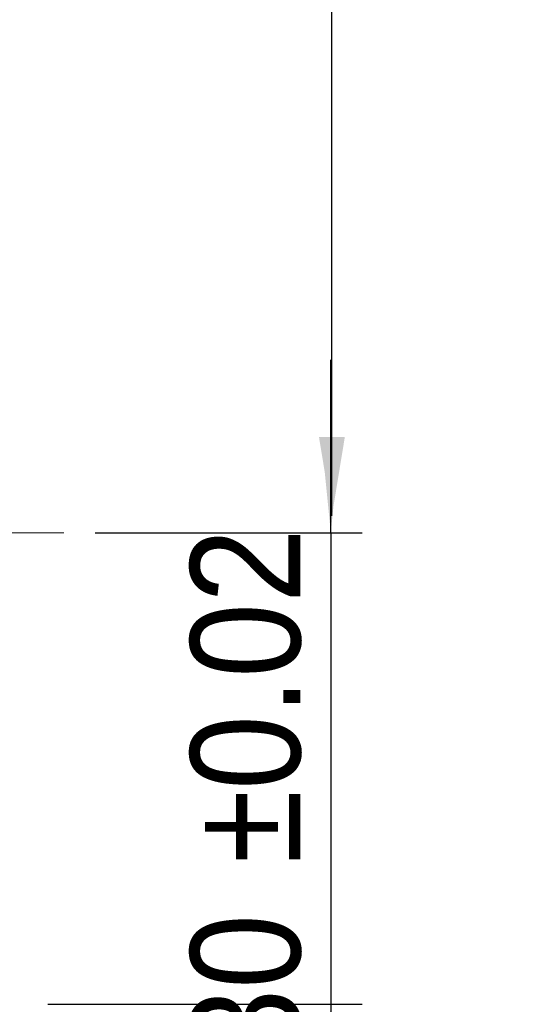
# Model space of a CAD drawing. Header units: millimetres. Extents: x 52 to 536, y 10 to 400.
# Tile 4 of 6: x 501 to 533, y 70 to 132. Entities that reach past the tile are written whole.
import ezdxf

# ---------------------------------------------------------------- set-up
doc = ezdxf.new("R2010")
doc.units = ezdxf.units.MM
doc.header["$LTSCALE"] = 2
doc.linetypes.add('CENTERX2', pattern=[20.319999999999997, 12.7, -2.54, 2.54, -2.54])
doc.layers.add('FORMAT', color=7, linetype='Continuous')
doc.styles.add('SLDTEXTSTYLE0', font='GOTHIC.TTF', dxfattribs={"width": 0.913})
doc.styles.get("Standard").update_dxf_attribs({"font": 'GOTHIC.TTF'})
doc.dimstyles.new('SLDDIMSTYLE1', dxfattribs={"dimtxt": 0.18, "dimasz": 5, "dimexe": 0, "dimexo": 0.0625, "dimgap": 0, "dimtad": 0, "dimtih": 1, "dimtoh": 1, "dimdec": 0, "dimrnd": 1e-09, "dimzin": 0, "dimdsep": 46, "dimtxsty": 'Standard', "dimsah": 1, "dimcen": 0.09, "dimadec": 0, "dimazin": 0, "dimtfac": 5, "dimtdec": 0, "dimtofl": 0, "dimtmove": 0, "dimatfit": 3, "dimfxl": 0, "dimfrac": 2, "dimtolj": 1, "dimtzin": 0, "dimarcsym": 0})
doc.dimstyles.new('SLDDIMSTYLE4', dxfattribs={"dimtxt": 7, "dimasz": 5, "dimexe": 0, "dimexo": 0.0625, "dimgap": 1.75, "dimtad": 1, "dimrnd": 1e-09, "dimzin": 12, "dimdsep": 46, "dimtxsty": 'SLDTEXTSTYLE0', "dimsah": 1, "dimcen": 0.09, "dimadec": 0, "dimazin": 3, "dimtfac": 1, "dimtmove": 0, "dimatfit": 0, "dimfxl": 0, "dimfrac": 2, "dimtolj": 1, "dimtzin": 12, "dimarcsym": 0})
doc.dimstyles.new('SLDDIMSTYLE5', dxfattribs={"dimtxt": 7, "dimasz": 5, "dimexe": 0, "dimexo": 0.0625, "dimgap": 1.75, "dimtad": 1, "dimrnd": 1e-09, "dimzin": 12, "dimdsep": 46, "dimtxsty": 'SLDTEXTSTYLE0', "dimsah": 1, "dimcen": 0.09, "dimadec": 0, "dimazin": 3, "dimtol": 1, "dimtp": 0.02, "dimtm": 0.02, "dimtfac": 1, "dimtmove": 0, "dimatfit": 0, "dimfxl": 0, "dimfrac": 2, "dimtolj": 1, "dimarcsym": 0})

# ---------------------------------------------------------------- blocks, each defined once
blk = doc.blocks.new('_D_9')
at = {"layer": 'FORMAT', "color": 7}
for p, q in [((495.1899860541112, 80.01855784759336), (495.1899860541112, 51.95713077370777)), ((501.1899860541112, 67.51855784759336), (501.1899860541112, 51.95713077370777)), ((495.1899860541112, 53.95713077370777), (484.1899860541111, 53.95713077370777)), ((501.1899860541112, 53.95713077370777), (495.1899860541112, 53.95713077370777)), ((501.1899860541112, 53.95713077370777), (512.1899860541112, 53.95713077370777))]:
    blk.add_line(p, q, dxfattribs=at)
for points in [[(495.1899860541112, 53.95713077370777), (490.1899860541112, 54.45713077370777), (490.1899860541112, 53.45713077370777)], [(501.1899860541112, 53.95713077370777), (506.1899860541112, 53.45713077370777), (506.1899860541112, 54.45713077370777)]]:
    blk.add_solid(points, dxfattribs=at)
at = {"layer": 'FORMAT', "color": 7, "insert": (495.9246721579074, 62.89853667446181), "char_height": 7, "attachment_point": 1, "style": 'SLDTEXTSTYLE0'}
blk.add_mtext('6', dxfattribs=at)
blk = doc.blocks.new('_D_11')
at = {"layer": 'FORMAT', "color": 7}
for p, q in [((521.1899860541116, 99.51855784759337), (521.1899860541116, 110.5185578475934)), ((506.1952309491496, 99.51855784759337), (523.1899860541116, 99.51855784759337)), ((521.1899860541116, 99.51855784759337), (521.1899860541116, 69.51855784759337)), ((503.1899860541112, 69.51855784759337), (523.1899860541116, 69.51855784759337)), ((521.1899860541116, 69.51855784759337), (521.1899860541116, 58.51855784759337))]:
    blk.add_line(p, q, dxfattribs=at)
for points in [[(521.1899860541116, 99.51855784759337), (521.6899860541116, 104.5185578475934), (520.6899860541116, 104.5185578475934)], [(521.1899860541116, 69.51855784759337), (520.6899860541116, 64.51855784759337), (521.6899860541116, 64.51855784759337)]]:
    blk.add_solid(points, dxfattribs=at)
at = {"layer": 'FORMAT', "color": 7, "char_height": 7, "attachment_point": 1, "rotation": 90.00000000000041, "style": 'SLDTEXTSTYLE0'}
for s, insert in [(' ±0.02', (512.2485801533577, 76.09481527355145)), ('30', (512.2485801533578, 65.7503704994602))]:
    blk.add_mtext(s, dxfattribs=dict(at, insert=insert))

msp = doc.modelspace()

# ---------------------------------------------------------------- linework, layer by layer
at = {"layer": 'FORMAT', "color": 7, "linetype": 'CENTERX2', "lineweight": 18, "ltscale": 0.5}
msp.add_line((504.1952309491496, 99.51855784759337), (387.1793787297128, 99.51855784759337), dxfattribs=at)

# ---------------------------------------------------------------- dimensions: what is measured, and where the dimension line sits
at = {"layer": 'FORMAT', "color": 7}
dim = msp.add_linear_dim(base=(521.1899860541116, 69.51855784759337), p1=(504.1952309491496, 99.51855784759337), p2=(501.1899860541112, 69.51855784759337), angle=90.0000000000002, dimstyle='SLDDIMSTYLE5', dxfattribs=at)
dim.commit()
dim.dimension.update_dxf_attribs({"geometry": '_D_11', "text_midpoint": (521.1899860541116, 83.82884296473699), "dimtype": 160})
dim = msp.add_linear_dim(base=(495.1899860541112, 53.95713077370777), p1=(501.1899860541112, 69.51855784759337), p2=(495.1899860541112, 82.01855784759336), dimstyle='SLDDIMSTYLE4', dxfattribs=at)
dim.commit()
dim.dimension.update_dxf_attribs({"geometry": '_D_9', "text_midpoint": (498.5107833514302, 53.95713077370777), "dimtype": 160})

# ---------------------------------------------------------------- leaders
msp.add_leader([(521.2607896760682, 100.5995963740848), (521.2607896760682, 173.6164174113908), (470.5400528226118, 173.6164174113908)], dimstyle='SLDDIMSTYLE1', dxfattribs=at)

doc.saveas('drawing.dxf')
